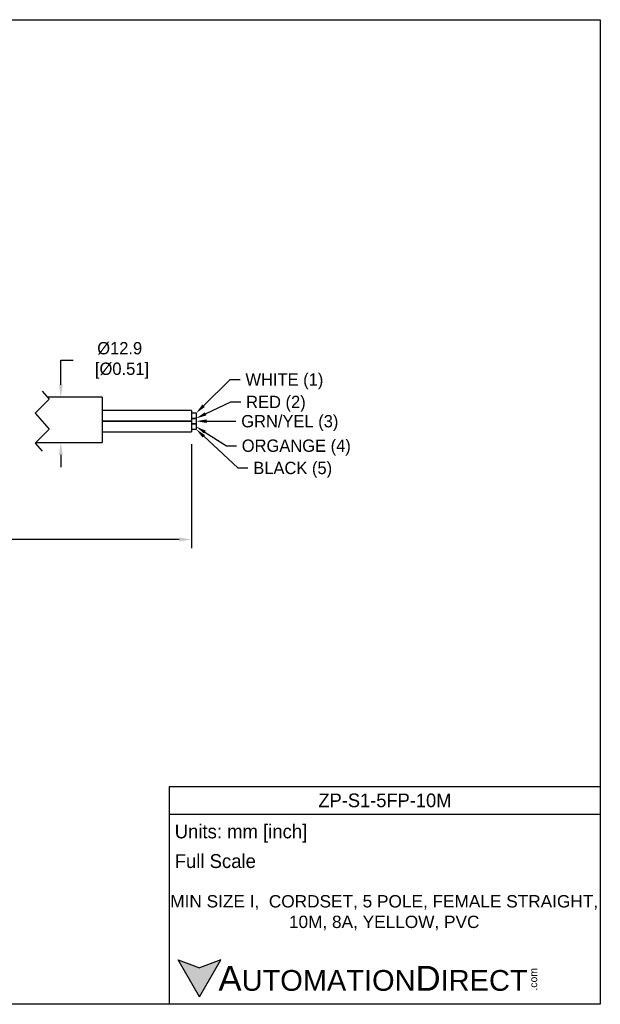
# Model space of a CAD drawing. Header units: inches. Extents: x 0 to 432, y 0 to 279.
# Tile 13 of 13: x 267 to 432, y 0 to 279. Entities that reach past the tile are written whole.
import ezdxf
from ezdxf import colors
from ezdxf.entities.mleader import LeaderData, LeaderLine
from ezdxf.math import Vec2, Vec3

# ---------------------------------------------------------------- set-up
doc = ezdxf.new("R2010")
doc.units = ezdxf.units.IN
doc.header["$LTSCALE"] = 10
doc.header["$MEASUREMENT"] = 0
doc.layers.add('DIMENSIONS', color=140, linetype='Continuous')
doc.layers.add('TEXT', color=140, linetype='Continuous')
doc.styles.add('型式1', font='txt')
doc.dimstyles.get("Standard").update_dxf_attribs({"dimtxt": 3.5, "dimasz": 3.5, "dimexe": 2.5, "dimexo": 3.5, "dimgap": 1, "dimtad": 0, "dimtih": 1, "dimtoh": 1, "dimdec": 1, "dimzin": 0, "dimdsep": 46, "dimtxsty": 'Standard', "dimcen": 0, "dimadec": 0, "dimazin": 0, "dimtfac": 1, "dimtdec": 1, "dimtofl": 0, "dimtmove": 0, "dimatfit": 3, "dimfxl": 1, "dimtolj": 1, "dimtzin": 0, "dimarcsym": 0})

# ---------------------------------------------------------------- blocks, each defined once
blk = doc.blocks.new('*D23')
at = {"layer": 'DEFPOINTS', "color": 0, "transparency": 16777216}
for p in [(315.79, 162.42), (152.19, 158.36), (315.79, 131.89)]:
    blk.add_point(p, dxfattribs=at)
at = {"layer": 'DIMENSIONS', "color": 0, "lineweight": -2, "transparency": 16777216}
for p, q in [((315.79, 158.92), (315.79, 129.39)), ((152.19, 154.86), (152.19, 129.39)), ((155.69, 131.89), (222.2, 131.89)), ((312.29, 131.89), (245.78, 131.89))]:
    blk.add_line(p, q, dxfattribs=at)
at = {"layer": 'DIMENSIONS', "color": 0, "transparency": 16777216}
for points in [[(155.69, 132.48), (155.69, 131.31), (152.19, 131.89)], [(312.29, 132.48), (312.29, 131.31), (315.79, 131.89)]]:
    blk.add_solid(points, dxfattribs=at)
at = {"layer": 'DIMENSIONS', "color": 0, "transparency": 16777216, "insert": (233.99, 131.89), "char_height": 3.5, "attachment_point": 5}
blk.add_mtext('\\A1;10000\\P[393.70]', dxfattribs=at)
blk = doc.blocks.new('*D25')
at = {"layer": 'DEFPOINTS', "color": 0, "transparency": 16777216}
for p in [(290.39, 172.31), (278.68, 159.39), (290.39, 159.39)]:
    blk.add_point(p, dxfattribs=at)
at = {"layer": 'DIMENSIONS', "color": 0, "lineweight": -2, "transparency": 16777216}
for p, q in [((278.68, 175.81), (278.68, 182.74)), ((278.68, 182.74), (282.18, 182.74)), ((278.68, 155.89), (278.68, 152.39))]:
    blk.add_line(p, q, dxfattribs=at)
at = {"layer": 'DIMENSIONS', "color": 0, "transparency": 16777216}
for points in [[(278.1, 175.81), (279.27, 175.81), (278.68, 172.31)], [(278.1, 155.89), (279.27, 155.89), (278.68, 159.39)]]:
    blk.add_solid(points, dxfattribs=at)
at = {"layer": 'DIMENSIONS', "color": 0, "transparency": 16777216, "insert": (295.39, 182.74), "char_height": 3.5, "attachment_point": 5}
blk.add_mtext('\\A1;%%c12.9\\P [%%c0.51]', dxfattribs=at)

msp = doc.modelspace()

# ---------------------------------------------------------------- hatches: boundary and pattern name
at = {"layer": 'TEXT'}
msp.add_hatch(color=256, dxfattribs=at).paths.add_polyline_path([(318.04, 2.09), (324.11, 12.59), (318.04, 10.39), (311.98, 12.59)])

# ---------------------------------------------------------------- linework, layer by layer
for p, q in [((273.39, 173.98), (275.39, 171.73)), ((275.39, 171.73), (271.39, 167.73)), ((290.39, 172.31), (274.87, 172.31)), ((290.39, 172.31), (290.39, 159.39)), ((271.39, 167.73), (275.39, 163.22)), ((315.79, 168.52), (290.39, 168.52)), ((315.79, 168.52), (315.79, 165.47)), ((317.06, 167.73), (315.79, 167.73)), ((317.06, 167.73), (317.06, 166.26)), ((290.39, 165.47), (315.79, 165.47)), ((315.79, 165.47), (290.39, 165.47)), ((315.78, 165.26), (315.78, 164.72)), ((315.78, 165.26), (315.79, 165.26)), ((315.79, 167), (315.79, 163.95)), ((315.79, 166.26), (317.06, 166.26)), ((317.06, 166.21), (315.79, 166.21)), ((315.79, 165.47), (315.79, 165.26)), ((315.79, 165.26), (315.79, 164.72)), ((317.06, 166.21), (317.06, 164.74)), ((275.39, 163.22), (271.39, 159.22)), ((290.39, 162.42), (315.79, 162.42)), ((315.78, 164.72), (315.79, 164.72)), ((315.79, 164.74), (317.06, 164.74)), ((315.79, 164.72), (315.79, 162.42)), ((317.06, 164.68), (315.79, 164.68)), ((315.79, 163.21), (317.06, 163.21)), ((317.06, 164.68), (317.06, 163.21)), ((271.56, 159.39), (290.39, 159.39)), ((271.39, 159.22), (273.39, 156.96))]:
    msp.add_line(p, q)
at = {"layer": 'DEFPOINTS'}
msp.add_lwpolyline([(431.8, 0), (0, 0), (0, 279.4), (431.8, 279.4)], close=True, dxfattribs=at)
at = {"layer": 'TEXT'}
for p, q in [((309.54, 61.78), (431.8, 61.78)), ((309.54, 0), (309.54, 61.78)), ((431.8, 61.78), (431.8, 0)), ((309.54, 53.92), (431.8, 53.92)), ((318.04, 2.09), (311.98, 12.59)), ((311.98, 12.59), (318.04, 10.39)), ((318.04, 2.09), (324.11, 12.59)), ((324.11, 12.59), (318.04, 10.39)), ((431.8, 0), (309.54, 0))]:
    msp.add_line(p, q, dxfattribs=at)

# ---------------------------------------------------------------- texts
at = {"layer": 'TEXT', "style": '型式1'}
for s, insert, char_height, width, attachment_point in [('{\\fAR MingtiM BIG-5|b0|i0|c136|p49;\\H1.1078x;ZP-S1-\\fAR MingtiM BIG-5|b0|i0|c0|p49;5FP-10M}', (370.67, 57.85), 3.5, 122.2564, 5), ('{\\fArial|b0|i0|c0|p34;     \\H1.2x;A\\H0.8333x;UTOMATION\\H1.2x;D\\H0.8333x;IRECT}', (311.98, 7.33), 5.8906, 99.9641, 4)]:
    msp.add_mtext(s, dxfattribs=dict(at, insert=insert, char_height=char_height, width=width, attachment_point=attachment_point))
at = {"layer": 'TEXT'}
for s, insert, char_height, width, attachment_point in [(' Units: mm [inch]', (309.54, 48.46), 3.9271, 141.0618, 4), (' Full Scale', (309.54, 40.61), 3.9271, 140.6787, 4), ('{\\fArial|b0|i0|c0|p34;MIN SIZE I,  CORDSET, 5 POLE, FEMALE STRAIGHT, 10M, 8A, YELLOW, PVC}', (370.46, 25.99), 3.5, 128.3121, 5)]:
    msp.add_mtext(s, dxfattribs=dict(at, insert=insert, char_height=char_height, width=width, attachment_point=attachment_point))
at = {"layer": 'TEXT', "insert": (411.76, 3.89), "char_height": 2.1206, "width": 6.2841, "attachment_point": 1, "rotation": 90, "style": '型式1'}
msp.add_mtext('{\\fArial|b0|i0|c0|p34;.com}', dxfattribs=at)

# ---------------------------------------------------------------- dimensions: what is measured, and where the dimension line sits
at = {"layer": 'DIMENSIONS'}
dim = msp.add_linear_dim(base=(278.68, 159.39), p1=(290.39, 172.31), p2=(290.39, 159.39), angle=90, dimstyle='Standard', override={"dimgap": 3, "dimpost": '%%c<>\\X', "dimse1": 1, "dimse2": 1}, dxfattribs=at)
dim.commit()
dim.dimension.update_dxf_attribs({"geometry": '*D25', "text_midpoint": (295.39, 182.74), "dimtype": 160})
dim = msp.add_linear_dim(base=(315.79, 131.89), p1=(152.19, 158.36), p2=(315.79, 162.42), text='10000\\P[393.70]', dimstyle='Standard', override={"dimpost": '\\X'}, dxfattribs=at)
dim.commit()
dim.dimension.update_dxf_attribs({"geometry": '*D23', "text_midpoint": (233.99, 131.89)})

# ---------------------------------------------------------------- leaders
ml = msp.add_multileader_mtext('Standard', dxfattribs=at)
ml.set_content('WHITE (1)', color=256)
ml.set_leader_properties()
ml.build(insert=Vec2(0, 0))
ml.multileader.update_dxf_attribs({"text_right_attachment_type": 2, "dogleg_length": 2.85, "arrow_head_size": 3})
ctx = ml.context
ctx.base_point, ctx.char_height, ctx.arrow_head_size, ctx.landing_gap_size, ctx.plane_origin = Vec3(329.59, 177.31), 3.5, 3, 1.5, Vec3(317.06, 167.73)
ctx.right_attachment = 2
notes = []
notes.append((ctx, [(0, (1, 1, 0), (326.74, 177.31), (1, 0), 2.85, [(0, [(317.06, 167.73)], 0, [])])]))
ctx.mtext.insert, ctx.mtext.flow_direction = Vec3(331.09, 179.06), 5
ml = msp.add_multileader_mtext('Standard', dxfattribs=at)
ml.set_content('RED (2)', color=256)
ml.set_leader_properties()
ml.build(insert=Vec2(0, 0))
ml.multileader.update_dxf_attribs({"text_right_attachment_type": 2, "dogleg_length": 2.85, "arrow_head_size": 3})
ctx = ml.context
ctx.base_point, ctx.char_height, ctx.arrow_head_size, ctx.landing_gap_size, ctx.plane_origin = Vec3(329.78, 170.93), 3.5, 3, 1.5, Vec3(317.06, 166.26)
ctx.right_attachment = 2
notes.append((ctx, [(0, (1, 1, 0), (326.92, 170.93), (1, 0), 2.85, [(0, [(317.06, 166.26)], 0, [])])]))
ctx.mtext.insert, ctx.mtext.flow_direction = Vec3(331.28, 172.68), 5
ml = msp.add_multileader_mtext('Standard', dxfattribs=at)
ml.set_content('GRN/YEL (3)', color=256)
ml.set_leader_properties()
ml.build(insert=Vec2(0, 0))
ml.multileader.update_dxf_attribs({"text_right_attachment_type": 2, "dogleg_length": 2.85, "arrow_head_size": 3})
ctx = ml.context
ctx.base_point, ctx.char_height, ctx.arrow_head_size, ctx.landing_gap_size, ctx.plane_origin = Vec3(328.39, 165.47), 3.5, 3, 1.5, Vec3(317.06, 165.47)
ctx.right_attachment = 2
notes.append((ctx, [(0, (1, 1, 0), (325.54, 165.47), (1, 0), 2.85, [(0, [(317.06, 165.47)], 0, [])])]))
ctx.mtext.insert, ctx.mtext.flow_direction = Vec3(329.89, 167.22), 5
ml = msp.add_multileader_mtext('Standard', dxfattribs=at)
ml.set_content('ORGANGE (4)', color=256)
ml.set_leader_properties()
ml.build(insert=Vec2(0, 0))
ml.multileader.update_dxf_attribs({"text_right_attachment_type": 2, "dogleg_length": 2.85, "arrow_head_size": 3})
ctx = ml.context
ctx.base_point, ctx.char_height, ctx.arrow_head_size, ctx.landing_gap_size, ctx.plane_origin = Vec3(328.54, 158.52), 3.5, 3, 1.5, Vec3(317.06, 163.95)
ctx.right_attachment = 2
notes.append((ctx, [(0, (1, 1, 0), (325.69, 158.52), (1, 0), 2.85, [(0, [(317.06, 163.95)], 0, [])])]))
ctx.mtext.insert, ctx.mtext.flow_direction = Vec3(330.04, 160.27), 5
ml = msp.add_multileader_mtext('Standard', dxfattribs=at)
ml.set_content('BLACK (5)', color=256)
ml.set_leader_properties()
ml.build(insert=Vec2(0, 0))
ml.multileader.update_dxf_attribs({"text_right_attachment_type": 2, "dogleg_length": 2.85, "arrow_head_size": 3})
ctx = ml.context
ctx.base_point, ctx.char_height, ctx.arrow_head_size, ctx.landing_gap_size, ctx.plane_origin = Vec3(331.81, 152.2), 3.5, 3, 1.5, Vec3(317.06, 163.21)
ctx.right_attachment = 2
notes.append((ctx, [(0, (1, 1, 0), (328.95, 152.2), (1, 0), 2.85, [(0, [(317.06, 163.21)], 0, [])])]))
ctx.mtext.insert, ctx.mtext.flow_direction = Vec3(333.31, 153.95), 5
for ctx, leaders in notes:
    for number, flags, end, landing, length, lines in leaders:
        leader = LeaderData()
        leader.index, (leader.has_last_leader_line, leader.has_dogleg_vector, leader.attachment_direction) = number, flags
        leader.last_leader_point, leader.dogleg_vector, leader.dogleg_length = Vec3(end), Vec3(landing), length
        for number, points, colour, breaks in lines:
            line = LeaderLine()
            line.index, line.vertices, line.color, line.breaks = number, Vec3.list(points), colors.encode_raw_color(colour), breaks
            leader.lines.append(line)
        ctx.leaders.append(leader)

doc.saveas('drawing.dxf')
